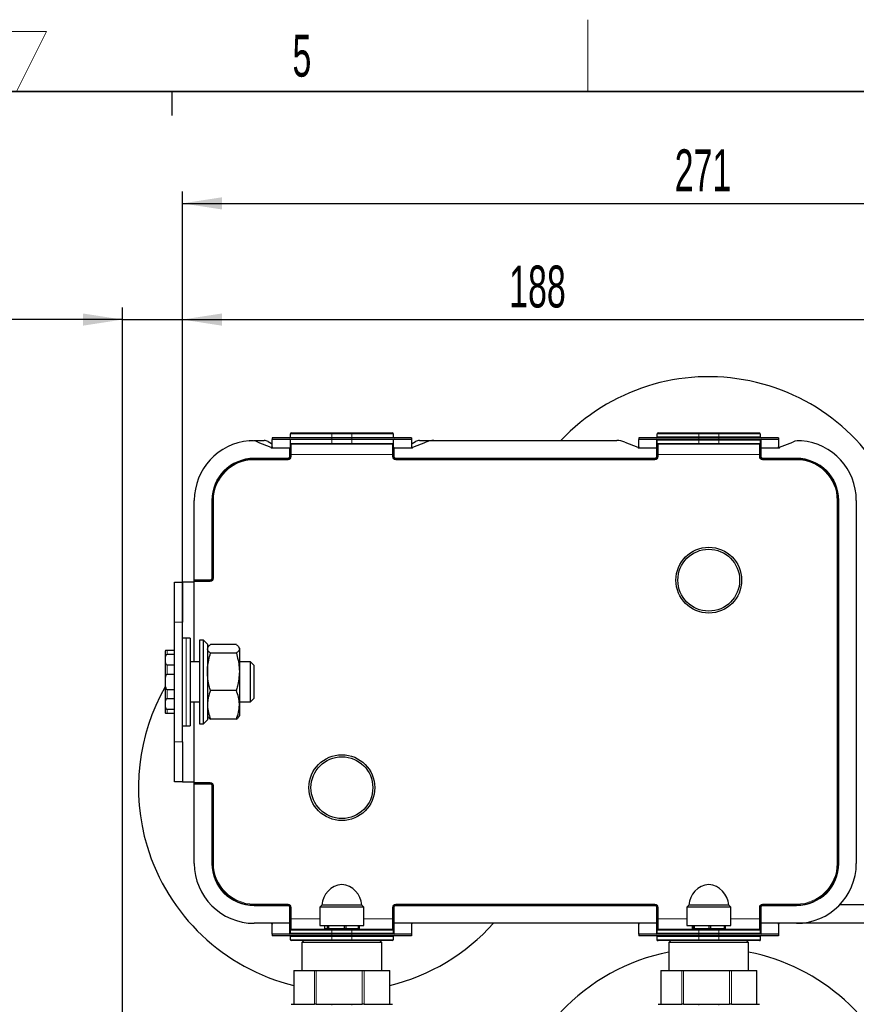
# Model space of a CAD drawing. Header units: millimetres. Extents: x 5 to 418, y 2 to 292.
# Tile 17 of 19: x 217 to 287, y 206 to 288. Entities that reach past the tile are written whole.
import ezdxf

# ---------------------------------------------------------------- set-up
doc = ezdxf.new("R2010")
doc.units = ezdxf.units.MM
doc.layers.add('SLD-0', color=7, linetype='Continuous')
doc.styles.add('SLDTEXTSTYLE0', font='TXT', dxfattribs={"width": 0.605})
doc.dimstyles.new('SLDDIMSTYLE0', dxfattribs={"dimtxt": 3.5, "dimasz": 3.302, "dimexe": 0, "dimexo": 0.0625, "dimgap": 0.875, "dimtad": 1, "dimlfac": 3, "dimrnd": 1e-09, "dimzin": 12, "dimdsep": 46, "dimtxsty": 'SLDTEXTSTYLE0', "dimsah": 1, "dimcen": 0.09, "dimadec": 0, "dimazin": 3, "dimtfac": 1, "dimtofl": 0, "dimtmove": 0, "dimatfit": 3, "dimfxl": 1, "dimfrac": 2, "dimtolj": 1, "dimtzin": 12, "dimarcsym": 0})
doc.dimstyles.new('SLDDIMSTYLE1', dxfattribs={"dimtxt": 3.5, "dimasz": 3.302, "dimexe": 0, "dimexo": 0.0625, "dimgap": 0.875, "dimtad": 1, "dimlfac": 3, "dimrnd": 1e-09, "dimzin": 12, "dimdsep": 46, "dimtxsty": 'SLDTEXTSTYLE0', "dimsah": 1, "dimcen": 0.09, "dimadec": 0, "dimazin": 3, "dimtfac": 1, "dimtmove": 0, "dimatfit": 0, "dimfxl": 1, "dimfrac": 2, "dimtolj": 1, "dimtzin": 12, "dimarcsym": 0})

# ---------------------------------------------------------------- blocks, each defined once
blk = doc.blocks.new('_D_12')
at = {"layer": 'SLD-0', "color": 7}
for p, q in [((225.857, 156.84), (225.857, 264.446)), ((230.857, 241.506), (230.857, 264.446)), ((225.857, 263.446), (213.429, 263.446)), ((225.857, 263.446), (230.857, 263.446)), ((230.857, 263.446), (237.207, 263.446))]:
    blk.add_line(p, q, dxfattribs=at)
for points in [[(225.857, 263.446), (222.555, 263.954), (222.555, 262.938)], [(230.857, 263.446), (234.159, 262.938), (234.159, 263.954)]]:
    blk.add_solid(points, dxfattribs=at)
at = {"layer": 'SLD-0', "color": 7, "insert": (213.429, 267.958), "char_height": 3.5, "attachment_point": 1, "style": 'SLDTEXTSTYLE0'}
blk.add_mtext('15', dxfattribs=at)
blk = doc.blocks.new('_D_13')
at = {"layer": 'SLD-0', "color": 7}
for p, q in [((230.857, 238.173), (230.857, 264.446)), ((293.524, 238.173), (293.524, 264.446)), ((230.857, 263.446), (293.524, 263.446))]:
    blk.add_line(p, q, dxfattribs=at)
for points in [[(230.857, 263.446), (234.159, 262.938), (234.159, 263.954)], [(293.524, 263.446), (290.222, 263.954), (290.222, 262.938)]]:
    blk.add_solid(points, dxfattribs=at)
at = {"layer": 'SLD-0', "color": 7, "insert": (258.18, 267.958), "char_height": 3.5, "attachment_point": 1, "style": 'SLDTEXTSTYLE0'}
blk.add_mtext('188', dxfattribs=at)
blk = doc.blocks.new('_D_14')
at = {"layer": 'SLD-0', "color": 7}
for p, q in [((230.857, 238.173), (230.857, 274.154)), ((321.19, 251.673), (321.19, 274.154)), ((230.857, 273.154), (321.19, 273.154))]:
    blk.add_line(p, q, dxfattribs=at)
for points in [[(230.857, 273.154), (234.159, 272.646), (234.159, 273.662)], [(321.19, 273.154), (317.888, 273.662), (317.888, 272.646)]]:
    blk.add_solid(points, dxfattribs=at)
at = {"layer": 'SLD-0', "color": 7, "insert": (272.013, 277.666), "char_height": 3.5, "attachment_point": 1, "style": 'SLDTEXTSTYLE0'}
blk.add_mtext('271', dxfattribs=at)

msp = doc.modelspace()

# ---------------------------------------------------------------- linework, layer by layer
at = {"color": 7, "linetype": 'Continuous', "lineweight": 25}
for p, q in [((238.3571, 253.573), (238.3571, 253.4396)), ((243.3571, 253.573), (238.3571, 253.573)), ((243.3571, 253.4396), (238.3571, 253.4396)), ((238.3571, 252.8268), (238.3571, 253.4396)), ((239.8905, 253.573), (239.8905, 253.9063)), ((239.8905, 253.1063), (239.8905, 253.4396)), ((239.9571, 253.973), (243.3571, 253.973)), ((243.3571, 253.973), (245.0238, 253.973)), ((245.0238, 253.573), (243.3571, 253.573)), ((245.0238, 253.4396), (243.3571, 253.4396)), ((245.0238, 253.973), (248.4238, 253.973)), ((250.0238, 253.573), (245.0238, 253.573)), ((250.0238, 253.4396), (245.0238, 253.4396)), ((248.4905, 253.9063), (248.4905, 253.573)), ((248.4905, 253.4396), (248.4905, 253.1063)), ((250.0238, 253.573), (250.0238, 253.4396)), ((250.0238, 253.4396), (250.0238, 252.8268)), ((269.0238, 253.573), (269.0238, 253.4396)), ((274.0238, 253.573), (269.0238, 253.573)), ((274.0238, 253.4396), (269.0238, 253.4396)), ((269.0238, 252.8268), (269.0238, 253.4396)), ((270.5571, 253.6396), (270.5571, 253.9063)), ((270.5571, 253.1063), (270.5571, 253.373)), ((270.6238, 253.973), (274.0238, 253.973)), ((274.0238, 253.973), (275.6905, 253.973)), ((275.6905, 253.573), (274.0238, 253.573)), ((275.6905, 253.4396), (274.0238, 253.4396)), ((275.6905, 253.973), (279.0905, 253.973)), ((280.6905, 253.573), (275.6905, 253.573)), ((280.6905, 253.4396), (275.6905, 253.4396)), ((279.1571, 253.9063), (279.1571, 253.6396)), ((279.1571, 253.373), (279.1571, 253.1063)), ((280.6905, 253.573), (280.6905, 253.4396)), ((280.6905, 253.4396), (280.6905, 252.8268)), ((236.4386, 253.3221), (236.8571, 253.3396)), ((236.8571, 253.3396), (237.6911, 253.3396)), ((237.1764, 253.2168), (238.2665, 252.7975)), ((238.0244, 253.2503), (238.3073, 253.087)), ((238.3258, 252.7427), (238.2905, 252.7074)), ((238.3571, 253.061), (238.3073, 253.087)), ((239.8591, 252.7427), (239.8238, 252.7074)), ((239.8905, 252.173), (239.8905, 253.1063)), ((243.3571, 253.0396), (239.9571, 253.0396)), ((245.0238, 253.0396), (243.3571, 253.0396)), ((248.4238, 253.0396), (245.0238, 253.0396)), ((248.4905, 253.1063), (248.4905, 252.173)), ((248.5571, 252.7074), (248.5218, 252.7427)), ((250.0736, 253.087), (250.0238, 253.0627)), ((250.0905, 252.7074), (250.0552, 252.7427)), ((250.0736, 253.087), (250.3565, 253.2503)), ((250.1144, 252.7975), (251.2046, 253.2168)), ((250.6898, 253.3396), (251.8659, 253.3396)), ((251.8659, 253.3396), (267.1818, 253.3396)), ((267.8431, 253.2168), (268.9332, 252.7975)), ((268.9924, 252.7427), (268.9571, 252.7074)), ((270.5571, 252.173), (270.5571, 253.1063)), ((274.0238, 253.0396), (270.6238, 253.0396)), ((275.6905, 253.0396), (274.0238, 253.0396)), ((279.0905, 253.0396), (275.6905, 253.0396)), ((279.1571, 253.1063), (279.1571, 252.173)), ((280.7571, 252.7074), (280.7218, 252.7427)), ((280.7811, 252.7975), (281.8712, 253.2168)), ((236.8571, 251.8063), (239.6905, 251.8063)), ((239.8905, 252.0063), (239.8905, 252.173)), ((248.4905, 252.173), (248.4905, 252.0063)), ((248.6905, 251.8063), (270.3571, 251.8063)), ((270.5571, 252.0063), (270.5571, 252.173)), ((279.1571, 252.173), (279.1571, 252.0063)), ((279.3571, 251.8063), (282.1905, 251.8063)), ((231.8571, 241.7063), (231.8571, 248.3396)), ((233.3905, 241.8396), (233.3905, 248.3396)), ((285.6571, 248.3396), (285.6571, 218.0063)), ((287.1905, 248.3396), (287.1905, 218.0063)), ((230.1905, 241.5063), (230.8571, 241.5063)), ((230.1905, 238.173), (230.1905, 241.5063)), ((230.8571, 241.5063), (230.8571, 238.173)), ((231.8571, 241.5063), (230.8571, 241.5063)), ((231.8571, 241.6396), (231.8571, 241.7063)), ((231.8571, 241.6396), (233.1905, 241.6396)), ((231.8571, 241.573), (231.8571, 241.6396)), ((231.8571, 234.8396), (231.8571, 241.573)), ((230.1905, 228.173), (230.1905, 238.173)), ((230.8571, 228.173), (230.8571, 238.173)), ((231.1905, 236.8396), (230.8571, 236.8396)), ((231.5238, 236.8396), (231.1905, 236.8396)), ((231.5238, 236.8396), (231.5238, 229.5063)), ((232.6238, 236.673), (232.2905, 236.673)), ((232.2905, 236.673), (232.2905, 229.673)), ((232.9571, 236.3396), (232.6238, 236.673)), ((232.6238, 229.673), (232.6238, 236.673)), ((232.9571, 236.3396), (232.9571, 230.0063)), ((235.3707, 236.2947), (233.2102, 236.2947)), ((229.4271, 235.7179), (229.4271, 230.628)), ((230.1905, 235.7896), (229.5798, 235.7896)), ((229.5798, 235.4869), (230.1905, 235.4869)), ((233.0005, 236.0814), (232.9571, 236.0063)), ((235.3707, 235.5817), (233.2102, 235.5817)), ((235.6238, 236.0063), (235.5804, 236.0815)), ((235.6238, 236.0063), (235.6238, 235.9382)), ((235.6238, 235.9382), (235.6238, 234.0208)), ((230.1905, 234.5595), (229.5798, 234.5595)), ((232.2905, 234.8396), (231.5238, 234.8396)), ((236.5505, 234.8396), (235.6238, 234.8396)), ((236.8571, 234.533), (236.5505, 234.8396)), ((236.5505, 231.5063), (236.5505, 234.8396)), ((236.8571, 231.813), (236.8571, 234.533)), ((229.5798, 233.8288), (230.1905, 233.8288)), ((235.6238, 234.0208), (235.6238, 231.2556)), ((230.1905, 232.5172), (229.5798, 232.5172)), ((235.3707, 232.4599), (233.2102, 232.4599)), ((229.5798, 231.7864), (230.1905, 231.7864)), ((231.5238, 231.5063), (232.2905, 231.5063)), ((231.8571, 224.773), (231.8571, 231.5063)), ((235.6238, 231.5063), (236.5505, 231.5063)), ((235.6238, 231.2556), (235.6238, 230.3396)), ((236.5505, 231.5063), (236.8571, 231.813)), ((230.1905, 230.859), (229.5798, 230.859)), ((229.5798, 230.5563), (230.1905, 230.5563)), ((232.9571, 230.3396), (233.0005, 230.2645)), ((235.5804, 230.2644), (235.6238, 230.3396)), ((232.2905, 229.673), (232.6238, 229.673)), ((232.6238, 229.673), (232.9571, 230.0063)), ((235.3707, 230.0512), (233.2102, 230.0512)), ((230.8571, 229.5063), (231.1905, 229.5063)), ((231.1905, 229.5063), (231.5238, 229.5063)), ((230.1905, 224.8396), (230.1905, 228.173)), ((230.8571, 228.173), (230.8571, 224.8396)), ((230.8571, 224.8396), (230.1905, 224.8396)), ((230.8571, 224.8396), (231.8571, 224.8396)), ((231.8571, 224.7063), (231.8571, 224.773)), ((233.1905, 224.7063), (231.8571, 224.7063)), ((231.8571, 224.6396), (231.8571, 224.7063)), ((231.8571, 218.0063), (231.8571, 224.6396)), ((233.3905, 218.0063), (233.3905, 224.5063)), ((239.6905, 214.5396), (236.8571, 214.5396)), ((239.8905, 213.373), (239.8905, 214.3396)), ((242.5238, 214.5313), (242.3571, 214.3646)), ((242.3571, 214.3646), (242.3571, 212.8146)), ((245.9592, 214.3646), (242.3571, 214.3646)), ((245.8571, 214.5313), (242.5238, 214.5313)), ((246.0238, 214.3646), (245.8571, 214.5313)), ((246.0238, 214.3646), (245.9592, 214.3646)), ((246.0238, 212.8146), (246.0238, 214.3646)), ((248.4905, 214.3396), (248.4905, 213.373)), ((270.3571, 214.5396), (248.6905, 214.5396)), ((270.5571, 213.373), (270.5571, 214.3396)), ((273.1905, 214.5313), (273.0238, 214.3646)), ((273.0238, 214.3646), (273.0238, 212.8146)), ((276.6905, 214.3646), (273.0238, 214.3646)), ((276.5238, 214.5313), (273.1905, 214.5313)), ((276.6905, 214.3646), (276.5238, 214.5313)), ((276.6905, 212.8146), (276.6905, 214.3646)), ((279.1571, 214.3396), (279.1571, 213.373)), ((282.1905, 214.5396), (279.3571, 214.5396)), ((291.6328, 214.5396), (285.7936, 214.5396)), ((239.8905, 212.4396), (239.8905, 213.373)), ((248.4905, 213.373), (248.4905, 212.4396)), ((270.5571, 212.4396), (270.5571, 213.373)), ((279.1571, 213.373), (279.1571, 212.4396)), ((238.2905, 213.0063), (236.8571, 213.0063)), ((238.2905, 213.0376), (238.3116, 213.0165)), ((238.3116, 213.0165), (238.3264, 212.9958)), ((238.3571, 212.1063), (238.3571, 212.9396)), ((239.8905, 212.173), (239.8905, 212.4396)), ((239.9571, 212.5063), (243.3571, 212.5063)), ((242.3571, 212.8146), (245.9592, 212.8146)), ((242.7529, 212.8146), (242.7529, 212.5646)), ((242.7529, 212.5646), (243.0038, 212.5646)), ((242.9905, 212.5646), (242.9905, 212.5063)), ((243.0038, 212.5646), (243.0038, 212.8146)), ((243.0038, 212.5646), (243.0749, 212.5646)), ((243.0749, 212.8146), (243.0749, 212.5646)), ((243.0749, 212.5646), (244.4041, 212.5646)), ((243.3571, 212.5063), (245.0238, 212.5063)), ((244.4041, 212.5646), (244.4041, 212.8146)), ((244.4041, 212.5646), (244.5125, 212.5646)), ((244.5125, 212.8146), (244.5125, 212.5646)), ((244.5125, 212.5646), (245.5908, 212.5646)), ((245.0238, 212.5063), (248.4238, 212.5063)), ((245.3905, 212.5063), (245.3905, 212.5646)), ((245.5908, 212.5646), (245.5908, 212.8146)), ((245.5908, 212.5646), (245.628, 212.5646)), ((245.628, 212.8146), (245.628, 212.5646)), ((245.9592, 212.8146), (246.0238, 212.8146)), ((248.4905, 212.4396), (248.4905, 212.173)), ((250.0238, 212.9396), (250.0238, 212.1063)), ((250.0545, 212.9958), (250.0694, 213.0165)), ((250.0694, 213.0165), (250.0905, 213.0376)), ((268.9571, 213.0063), (250.0905, 213.0063)), ((268.9571, 213.0376), (268.9782, 213.0165)), ((268.9782, 213.0165), (268.9931, 212.9958)), ((269.0238, 212.1063), (269.0238, 212.9396)), ((270.5571, 212.173), (270.5571, 212.4396)), ((270.6238, 212.5063), (274.0238, 212.5063)), ((273.0238, 212.8146), (276.6751, 212.8146)), ((273.4834, 212.8146), (273.4834, 212.5646)), ((273.4834, 212.5646), (273.5691, 212.5646)), ((273.5691, 212.5646), (273.5691, 212.8146)), ((273.5691, 212.5646), (273.6299, 212.5646)), ((273.6299, 212.8146), (273.6299, 212.5646)), ((273.6299, 212.5646), (274.8937, 212.5646)), ((273.6571, 212.5646), (273.6571, 212.5063)), ((274.0238, 212.5063), (275.6905, 212.5063)), ((274.8937, 212.5646), (274.8937, 212.8146)), ((274.8937, 212.5646), (275.0037, 212.5646)), ((275.0037, 212.8146), (275.0037, 212.5646)), ((275.0037, 212.5646), (276.1817, 212.5646)), ((275.6905, 212.5063), (279.0905, 212.5063)), ((276.0571, 212.5063), (276.0571, 212.5646)), ((276.1817, 212.5646), (276.1817, 212.8146)), ((276.1817, 212.5646), (276.2309, 212.5646)), ((276.2309, 212.8146), (276.2309, 212.5646)), ((276.6751, 212.8146), (276.6905, 212.8146)), ((279.1571, 212.4396), (279.1571, 212.173)), ((280.6905, 212.9396), (280.6905, 212.1063)), ((280.7212, 212.9958), (280.736, 213.0165)), ((280.736, 213.0165), (280.7571, 213.0376)), ((282.1905, 213.0063), (280.7571, 213.0063)), ((292.8528, 213.0063), (282.1905, 213.0063)), ((238.3571, 212.1063), (238.3571, 211.973)), ((243.3571, 212.1063), (238.3571, 212.1063)), ((243.3571, 211.973), (238.3571, 211.973)), ((239.8905, 211.6396), (239.8905, 211.9063)), ((243.3571, 211.573), (239.9571, 211.573)), ((241.0238, 211.573), (240.8571, 211.4063)), ((245.0238, 212.1063), (243.3571, 212.1063)), ((245.0238, 211.973), (243.3571, 211.973)), ((245.0238, 211.573), (243.3571, 211.573)), ((250.0238, 212.1063), (245.0238, 212.1063)), ((250.0238, 211.973), (245.0238, 211.973)), ((248.4238, 211.573), (245.0238, 211.573)), ((247.5238, 211.4063), (247.3571, 211.573)), ((248.4905, 211.9063), (248.4905, 211.6396)), ((250.0238, 212.1063), (250.0238, 211.973)), ((269.0238, 212.1063), (269.0238, 211.973)), ((274.0238, 212.1063), (269.0238, 212.1063)), ((274.0238, 211.973), (269.0238, 211.973)), ((270.5571, 211.6396), (270.5571, 211.9063)), ((270.5571, 211.573), (270.5571, 211.6396)), ((270.5571, 211.573), (270.6238, 211.573)), ((274.0238, 211.573), (270.6238, 211.573)), ((271.6905, 211.573), (271.5238, 211.4063)), ((275.6905, 212.1063), (274.0238, 212.1063)), ((275.6905, 211.973), (274.0238, 211.973)), ((275.6905, 211.573), (274.0238, 211.573)), ((280.6905, 212.1063), (275.6905, 212.1063)), ((280.6905, 211.973), (275.6905, 211.973)), ((279.0905, 211.573), (275.6905, 211.573)), ((278.1905, 211.4063), (278.0238, 211.573)), ((279.0905, 211.573), (279.1571, 211.573)), ((279.1571, 211.9063), (279.1571, 211.6396)), ((279.1571, 211.6396), (279.1571, 211.573)), ((280.6905, 212.1063), (280.6905, 211.973)), ((240.8571, 211.4063), (240.8571, 209.073)), ((247.5238, 211.4063), (240.8571, 211.4063)), ((247.5238, 209.073), (247.5238, 211.4063)), ((271.5238, 211.4063), (271.5238, 209.073)), ((274.6861, 211.4063), (271.5238, 211.4063)), ((278.1905, 211.4063), (274.6861, 211.4063)), ((278.1905, 209.073), (278.1905, 211.4063)), ((240.182, 209.073), (240.182, 206.2396)), ((240.182, 209.073), (240.1995, 209.073)), ((240.1995, 209.073), (241.9169, 209.073)), ((241.9169, 209.073), (242.0559, 209.073)), ((242.0559, 209.073), (245.8977, 209.073)), ((245.8977, 209.073), (246.0469, 209.073)), ((246.0469, 209.073), (248.1713, 209.073)), ((248.1713, 209.073), (248.199, 209.073)), ((248.199, 206.2396), (248.199, 209.073)), ((270.8465, 209.073), (270.8465, 206.2396)), ((270.8465, 209.073), (270.8648, 209.073)), ((270.8648, 209.073), (272.6157, 209.073)), ((272.6157, 209.073), (272.7556, 209.073)), ((272.7556, 209.073), (276.5995, 209.073)), ((276.5995, 209.073), (276.7479, 209.073)), ((276.7479, 209.073), (278.8409, 209.073)), ((278.8409, 209.073), (278.8677, 209.073)), ((278.8677, 206.2396), (278.8677, 209.073)), ((239.9571, 206.2396), (241.7818, 206.2396)), ((241.7818, 206.2396), (241.9169, 206.2396)), ((242.0559, 206.2396), (241.9169, 206.2396)), ((242.0559, 206.2396), (245.8977, 206.2396)), ((246.0469, 206.2396), (245.8977, 206.2396)), ((246.0469, 206.2396), (246.3025, 206.2396)), ((246.3025, 206.2396), (248.4238, 206.2396)), ((270.6238, 206.2396), (272.4724, 206.2396)), ((272.4724, 206.2396), (272.6157, 206.2396)), ((272.7556, 206.2396), (272.6157, 206.2396)), ((272.7556, 206.2396), (276.5995, 206.2396)), ((276.7479, 206.2396), (276.5995, 206.2396)), ((276.7479, 206.2396), (276.9926, 206.2396)), ((276.9926, 206.2396), (279.0905, 206.2396))]:
    msp.add_line(p, q, dxfattribs=at)
at = {"color": 7, "linetype": 'Continuous', "lineweight": 18}
for p, q in [((243.3571, 253.9063), (239.8905, 253.9063)), ((243.3571, 253.9063), (243.3571, 253.973)), ((243.3571, 253.9063), (243.3571, 253.573)), ((245.0238, 253.9063), (243.3571, 253.9063)), ((243.3571, 253.573), (243.3571, 253.4396)), ((243.3571, 253.4396), (243.3571, 253.1063)), ((245.0238, 253.9063), (245.0238, 253.973)), ((245.0238, 253.573), (245.0238, 253.9063)), ((248.4905, 253.9063), (245.0238, 253.9063)), ((245.0238, 253.573), (245.0238, 253.4396)), ((245.0238, 253.1063), (245.0238, 253.4396)), ((270.4905, 252.7427), (270.4905, 253.4396)), ((274.0238, 253.9063), (270.5571, 253.9063)), ((270.5571, 253.6396), (274.0238, 253.6396)), ((274.0238, 253.373), (270.5571, 253.373)), ((274.0238, 253.9063), (274.0238, 253.973)), ((274.0238, 253.9063), (274.0238, 253.6396)), ((275.6905, 253.9063), (274.0238, 253.9063)), ((274.0238, 253.6396), (274.0238, 253.573)), ((274.0238, 253.6396), (275.6905, 253.6396)), ((274.0238, 253.573), (274.0238, 253.4396)), ((274.0238, 253.373), (274.0238, 253.4396)), ((275.6905, 253.373), (274.0238, 253.373)), ((274.0238, 253.373), (274.0238, 253.1063)), ((275.6905, 253.9063), (275.6905, 253.973)), ((279.1571, 253.9063), (275.6905, 253.9063)), ((275.6905, 253.6396), (275.6905, 253.9063)), ((275.6905, 253.6396), (275.6905, 253.573)), ((275.6905, 253.6396), (279.1571, 253.6396)), ((275.6905, 253.573), (275.6905, 253.4396)), ((275.6905, 253.373), (275.6905, 253.4396)), ((279.1571, 253.373), (275.6905, 253.373)), ((275.6905, 253.1063), (275.6905, 253.373)), ((279.2238, 253.4396), (279.2238, 252.7427)), ((238.2905, 252.7074), (238.2905, 252.7931)), ((239.8238, 252.7074), (238.2905, 252.7074)), ((238.3258, 252.7427), (239.8591, 252.7427)), ((239.8238, 252.0063), (239.8238, 252.7074)), ((239.8905, 253.1063), (243.3571, 253.1063)), ((239.9571, 253.0396), (239.9571, 252.173)), ((243.3571, 253.1063), (243.3571, 253.0396)), ((243.3571, 253.1063), (245.0238, 253.1063)), ((245.0238, 253.1063), (245.0238, 253.0396)), ((245.0238, 253.1063), (248.4905, 253.1063)), ((248.4238, 252.173), (248.4238, 253.0396)), ((248.5218, 252.7427), (250.0552, 252.7427)), ((248.5571, 252.7074), (248.5571, 252.0063)), ((250.0905, 252.7074), (248.5571, 252.7074)), ((250.0905, 252.7931), (250.0905, 252.7074)), ((268.9571, 252.7074), (268.9571, 252.7931)), ((270.4905, 252.7074), (268.9571, 252.7074)), ((268.9924, 252.7427), (270.4905, 252.7427)), ((270.4905, 252.7427), (270.4905, 252.7074)), ((270.5571, 252.7074), (270.4905, 252.7074)), ((270.4905, 252.0063), (270.4905, 252.7074)), ((270.5571, 253.1063), (274.0238, 253.1063)), ((270.6238, 253.0396), (270.6238, 252.173)), ((274.0238, 253.1063), (275.6905, 253.1063)), ((274.0238, 253.1063), (274.0238, 253.0396)), ((275.6905, 253.1063), (275.6905, 253.0396)), ((275.6905, 253.1063), (279.1571, 253.1063)), ((279.0905, 252.173), (279.0905, 253.0396)), ((279.1571, 252.7074), (279.2238, 252.7074)), ((279.2238, 252.7427), (280.7218, 252.7427)), ((279.2238, 252.7074), (279.2238, 252.7427)), ((279.2238, 252.7074), (279.2238, 252.0063)), ((280.7571, 252.7074), (279.2238, 252.7074)), ((280.7571, 252.7931), (280.7571, 252.7074)), ((236.8571, 251.873), (236.8571, 251.8063)), ((236.8571, 251.873), (239.6905, 251.873)), ((236.8571, 251.8063), (236.8571, 251.7396)), ((239.6905, 251.7396), (236.8571, 251.7396)), ((239.6905, 251.873), (239.6905, 251.8063)), ((239.6905, 251.8063), (239.6905, 251.7396)), ((239.8238, 252.0063), (239.8905, 252.0063)), ((239.8905, 252.173), (239.9571, 252.173)), ((239.8905, 252.0063), (239.9571, 252.0063)), ((239.9571, 252.173), (248.4238, 252.173)), ((239.9571, 252.173), (239.9571, 252.0063)), ((248.4905, 252.173), (248.4238, 252.173)), ((248.4238, 252.0063), (248.4238, 252.173)), ((248.4905, 252.0063), (248.4238, 252.0063)), ((248.4905, 252.0063), (248.5571, 252.0063)), ((248.6905, 251.8063), (248.6905, 251.873)), ((248.6905, 251.873), (270.3571, 251.873)), ((248.6905, 251.8063), (248.6905, 251.7396)), ((270.3571, 251.7396), (248.6905, 251.7396)), ((270.3571, 251.8063), (270.3571, 251.873)), ((270.3571, 251.8063), (270.3571, 251.7396)), ((270.5571, 252.0063), (270.4905, 252.0063)), ((270.5571, 252.173), (270.6238, 252.173)), ((270.5571, 252.0063), (270.6238, 252.0063)), ((270.6238, 252.173), (279.0905, 252.173)), ((270.6238, 252.173), (270.6238, 252.0063)), ((279.1571, 252.173), (279.0905, 252.173)), ((279.0905, 252.0063), (279.0905, 252.173)), ((279.1571, 252.0063), (279.0905, 252.0063)), ((279.1571, 252.0063), (279.2238, 252.0063)), ((279.3571, 251.8063), (279.3571, 251.873)), ((279.3571, 251.873), (282.1905, 251.873)), ((279.3571, 251.8063), (279.3571, 251.7396)), ((282.1905, 251.7396), (279.3571, 251.7396)), ((282.1905, 251.8063), (282.1905, 251.873)), ((282.1905, 251.8063), (282.1905, 251.7396)), ((233.3238, 248.3396), (233.3905, 248.3396)), ((233.3238, 241.8396), (233.3238, 248.3396)), ((233.3905, 248.3396), (233.4571, 248.3396)), ((233.4571, 248.3396), (233.4571, 241.8396)), ((285.5905, 218.0063), (285.5905, 248.3396)), ((285.6571, 248.3396), (285.5905, 248.3396)), ((285.6571, 248.3396), (285.7238, 248.3396)), ((285.7238, 248.3396), (285.7238, 218.0063)), ((231.8571, 241.7063), (233.1905, 241.7063)), ((233.1905, 241.573), (231.8571, 241.573)), ((233.1905, 241.7063), (233.1905, 241.6396)), ((233.1905, 241.6396), (233.1905, 241.573)), ((233.3238, 241.8396), (233.3905, 241.8396)), ((233.3905, 241.8396), (233.4571, 241.8396)), ((230.8571, 238.173), (230.1905, 238.173)), ((231.1905, 236.8396), (231.1905, 229.5063)), ((229.5798, 235.7896), (229.5798, 235.4869)), ((229.5798, 234.5595), (229.5798, 233.8288)), ((229.5798, 232.5172), (229.5798, 231.7864)), ((229.5798, 230.859), (229.5798, 230.5563)), ((230.1905, 228.173), (230.8571, 228.173)), ((231.8571, 224.773), (233.1905, 224.773)), ((233.1905, 224.6396), (231.8571, 224.6396)), ((233.1905, 224.7063), (233.1905, 224.773)), ((233.1905, 224.7063), (233.1905, 224.6396)), ((233.3905, 224.5063), (233.3238, 224.5063)), ((233.3238, 218.0063), (233.3238, 224.5063)), ((233.3905, 224.5063), (233.4571, 224.5063)), ((233.4571, 224.5063), (233.4571, 218.0063)), ((233.3905, 218.0063), (233.3238, 218.0063)), ((233.3905, 218.0063), (233.4571, 218.0063)), ((285.6571, 218.0063), (285.5905, 218.0063)), ((285.6571, 218.0063), (285.7238, 218.0063)), ((236.8571, 214.6063), (239.6905, 214.6063)), ((236.8571, 214.5396), (236.8571, 214.6063)), ((236.8571, 214.5396), (236.8571, 214.473)), ((239.6905, 214.473), (236.8571, 214.473)), ((239.6905, 214.5396), (239.6905, 214.6063)), ((239.6905, 214.5396), (239.6905, 214.473)), ((239.8905, 214.3396), (239.8238, 214.3396)), ((239.8238, 213.0376), (239.8238, 214.3396)), ((239.8905, 214.3396), (239.9571, 214.3396)), ((239.9571, 214.3396), (239.9571, 213.373)), ((248.4238, 213.373), (248.4238, 214.3396)), ((248.4905, 214.3396), (248.4238, 214.3396)), ((248.4905, 214.3396), (248.5571, 214.3396)), ((248.5571, 214.3396), (248.5571, 213.0376)), ((248.6905, 214.6063), (270.3571, 214.6063)), ((248.6905, 214.5396), (248.6905, 214.6063)), ((248.6905, 214.5396), (248.6905, 214.473)), ((270.3571, 214.473), (248.6905, 214.473)), ((270.3571, 214.5396), (270.3571, 214.6063)), ((270.3571, 214.5396), (270.3571, 214.473)), ((270.4905, 213.0376), (270.4905, 214.3396)), ((270.5571, 214.3396), (270.4905, 214.3396)), ((270.5571, 214.3396), (270.6238, 214.3396)), ((270.6238, 214.3396), (270.6238, 213.373)), ((279.0905, 213.373), (279.0905, 214.3396)), ((279.1571, 214.3396), (279.0905, 214.3396)), ((279.1571, 214.3396), (279.2238, 214.3396)), ((279.2238, 214.3396), (279.2238, 213.0376)), ((279.3571, 214.6063), (282.1905, 214.6063)), ((279.3571, 214.5396), (279.3571, 214.6063)), ((279.3571, 214.5396), (279.3571, 214.473)), ((282.1905, 214.473), (279.3571, 214.473)), ((282.1905, 214.5396), (282.1905, 214.6063)), ((282.1905, 214.5396), (282.1905, 214.473)), ((239.8905, 213.373), (239.9571, 213.373)), ((239.9571, 213.373), (239.9571, 212.5063)), ((242.3571, 213.373), (239.9571, 213.373)), ((248.4238, 213.373), (246.0238, 213.373)), ((248.4238, 212.5063), (248.4238, 213.373)), ((248.4905, 213.373), (248.4238, 213.373)), ((270.5571, 213.373), (270.6238, 213.373)), ((270.6238, 213.373), (270.6238, 212.5063)), ((273.0238, 213.373), (270.6238, 213.373)), ((279.0905, 213.373), (276.6905, 213.373)), ((279.0905, 212.5063), (279.0905, 213.373)), ((279.1571, 213.373), (279.0905, 213.373)), ((238.2905, 213.0063), (238.2905, 213.0376)), ((238.2905, 213.0376), (239.8238, 213.0376)), ((239.8238, 213.0165), (238.3116, 213.0165)), ((239.8238, 213.0376), (239.8238, 213.0165)), ((239.8905, 213.0376), (239.8238, 213.0376)), ((239.8238, 212.1063), (239.8238, 213.0165)), ((243.3571, 212.4396), (239.8905, 212.4396)), ((243.3571, 212.4396), (243.3571, 212.5063)), ((245.0238, 212.4396), (243.3571, 212.4396)), ((243.3571, 212.4396), (243.3571, 212.173)), ((245.0238, 212.4396), (245.0238, 212.5063)), ((245.0238, 212.173), (245.0238, 212.4396)), ((248.4905, 212.4396), (245.0238, 212.4396)), ((248.4905, 213.0376), (248.5571, 213.0376)), ((248.5571, 213.0165), (248.5571, 213.0376)), ((248.5571, 213.0376), (250.0905, 213.0376)), ((248.5571, 213.0165), (248.5571, 212.1063)), ((250.0694, 213.0165), (248.5571, 213.0165)), ((250.0905, 213.0376), (250.0905, 213.0063)), ((268.9571, 213.0063), (268.9571, 213.0376)), ((268.9571, 213.0376), (270.4905, 213.0376)), ((270.4905, 213.0165), (268.9782, 213.0165)), ((270.5571, 213.0376), (270.4905, 213.0376)), ((270.4905, 213.0376), (270.4905, 213.0165)), ((270.4905, 212.1063), (270.4905, 213.0165)), ((274.0238, 212.4396), (270.5571, 212.4396)), ((274.0238, 212.4396), (274.0238, 212.5063)), ((274.0238, 212.4396), (274.0238, 212.173)), ((275.6905, 212.4396), (274.0238, 212.4396)), ((275.6905, 212.4396), (275.6905, 212.5063)), ((275.6905, 212.173), (275.6905, 212.4396)), ((279.1571, 212.4396), (275.6905, 212.4396)), ((279.1571, 213.0376), (279.2238, 213.0376)), ((279.2238, 213.0165), (279.2238, 213.0376)), ((279.2238, 213.0376), (280.7571, 213.0376)), ((279.2238, 213.0165), (279.2238, 212.1063)), ((280.736, 213.0165), (279.2238, 213.0165)), ((280.7571, 213.0376), (280.7571, 213.0063)), ((239.8905, 212.173), (243.3571, 212.173)), ((243.3571, 211.9063), (239.8905, 211.9063)), ((239.8905, 211.6396), (243.3571, 211.6396)), ((243.3571, 212.173), (245.0238, 212.173)), ((243.3571, 212.173), (243.3571, 212.1063)), ((243.3571, 212.1063), (243.3571, 211.973)), ((243.3571, 211.9063), (243.3571, 211.973)), ((245.0238, 211.9063), (243.3571, 211.9063)), ((243.3571, 211.9063), (243.3571, 211.6396)), ((243.3571, 211.6396), (243.3571, 211.573)), ((243.3571, 211.6396), (245.0238, 211.6396)), ((245.0238, 212.173), (245.0238, 212.1063)), ((245.0238, 212.173), (248.4905, 212.173)), ((245.0238, 212.1063), (245.0238, 211.973)), ((245.0238, 211.9063), (245.0238, 211.973)), ((248.4905, 211.9063), (245.0238, 211.9063)), ((245.0238, 211.6396), (245.0238, 211.9063)), ((245.0238, 211.6396), (245.0238, 211.573)), ((245.0238, 211.6396), (248.4905, 211.6396)), ((270.5571, 212.173), (274.0238, 212.173)), ((274.0238, 211.9063), (270.5571, 211.9063)), ((270.5571, 211.6396), (274.0238, 211.6396)), ((274.0238, 212.173), (274.0238, 212.1063)), ((274.0238, 212.173), (275.6905, 212.173)), ((274.0238, 212.1063), (274.0238, 211.973)), ((274.0238, 211.9063), (274.0238, 211.973)), ((275.6905, 211.9063), (274.0238, 211.9063)), ((274.0238, 211.9063), (274.0238, 211.6396)), ((274.0238, 211.6396), (274.0238, 211.573)), ((274.0238, 211.6396), (275.6905, 211.6396)), ((275.6905, 212.173), (275.6905, 212.1063)), ((275.6905, 212.173), (279.1571, 212.173)), ((275.6905, 212.1063), (275.6905, 211.973)), ((275.6905, 211.9063), (275.6905, 211.973)), ((279.1571, 211.9063), (275.6905, 211.9063)), ((275.6905, 211.6396), (275.6905, 211.9063)), ((275.6905, 211.6396), (275.6905, 211.573)), ((275.6905, 211.6396), (279.1571, 211.6396)), ((240.1995, 209.073), (240.1995, 206.2396)), ((241.9169, 206.2396), (241.9169, 209.073)), ((242.0559, 209.073), (242.0559, 206.2396)), ((245.8977, 206.2396), (245.8977, 209.073)), ((246.0469, 209.073), (246.0469, 206.2396)), ((248.1713, 206.2396), (248.1713, 209.073)), ((270.8648, 209.073), (270.8648, 206.2396)), ((272.6157, 206.2396), (272.6157, 209.073)), ((272.7556, 209.073), (272.7556, 206.2396)), ((276.5995, 206.2396), (276.5995, 209.073)), ((276.7479, 209.073), (276.7479, 206.2396)), ((278.8409, 206.2396), (278.8409, 209.073)), ((243.3571, 206.173), (243.3571, 206.2396)), ((245.0238, 206.173), (245.0238, 206.2396)), ((274.0238, 206.173), (274.0238, 206.2396)), ((275.6905, 206.173), (275.6905, 206.2396))]:
    msp.add_line(p, q, dxfattribs=at)
at = {"color": 7, "linetype": 'Continuous', "lineweight": 18, "flags": 128}
for points in [[(270.5571, 252.7074), (270.5559, 252.7143), (270.5521, 252.7209), (270.5459, 252.727), (270.5376, 252.7324), (270.5275, 252.7368), (270.516, 252.7401), (270.5035, 252.7421), (270.4905, 252.7427)], [(279.1571, 252.7074), (279.1584, 252.7143), (279.1622, 252.7209), (279.1684, 252.727), (279.1767, 252.7324), (279.1868, 252.7368), (279.1983, 252.7401), (279.2108, 252.7421), (279.2238, 252.7427)], [(239.8905, 213.0376), (239.8892, 213.0334), (239.8854, 213.0295), (239.8792, 213.0258), (239.8709, 213.0226), (239.8608, 213.02), (239.8493, 213.0181), (239.8368, 213.0169), (239.8238, 213.0165)], [(248.4905, 213.0376), (248.4918, 213.0334), (248.4955, 213.0295), (248.5017, 213.0258), (248.51, 213.0226), (248.5201, 213.02), (248.5316, 213.0181), (248.5441, 213.0169), (248.5571, 213.0165)], [(270.5571, 213.0376), (270.5559, 213.0334), (270.5521, 213.0295), (270.5459, 213.0258), (270.5376, 213.0226), (270.5275, 213.02), (270.516, 213.0181), (270.5035, 213.0169), (270.4905, 213.0165)], [(279.1571, 213.0376), (279.1584, 213.0334), (279.1622, 213.0295), (279.1684, 213.0258), (279.1767, 213.0226), (279.1868, 213.02), (279.1983, 213.0181), (279.2108, 213.0169), (279.2238, 213.0165)]]:
    msp.add_lwpolyline(points, dxfattribs=at)
at = {"color": 7, "linetype": 'Continuous', "lineweight": 25}
for centre, radius in [((274.8571, 241.673), 2.75), ((274.8571, 241.673), 2.5833), ((244.1905, 224.3396), 2.75), ((244.1905, 224.3396), 2.5833)]:
    msp.add_circle(centre, radius, dxfattribs=at)
for centre, radius, start, end in [((274.8571, 241.673), 17, 19.963831, 136.664077), ((239.8271, 253.6363), 0.0633, 270, 0), ((239.9571, 253.9063), 0.0667, 90, 180), ((248.4238, 253.9063), 0.0667, 0, 90), ((248.5538, 253.6363), 0.0633, 180, 270), ((270.4905, 253.6396), 0.0667, 270, 0), ((270.4905, 253.373), 0.0667, 0, 90), ((270.6238, 253.9063), 0.0667, 90, 180), ((279.0905, 253.9063), 0.0667, 0, 90), ((279.2238, 253.6396), 0.0667, 180, 270), ((279.2238, 253.373), 0.0667, 90, 180), ((236.8571, 248.3396), 5, 94.802002, 180), ((236.5781, 251.6613), 1.6667, 68.962489, 94.802002), ((237.6911, 252.673), 0.6667, 60, 90), ((238.2905, 252.8598), 0.0667, 248.962489, 270), ((238.2905, 252.8598), 0.0667, 270, 0), ((239.9571, 253.1063), 0.0667, 180, 270), ((248.4238, 253.1063), 0.0667, 270, 0), ((250.0905, 252.8598), 0.0667, 180, 270), ((250.0905, 252.8598), 0.0667, 270, 291.037511), ((250.6898, 252.673), 0.6667, 90, 120), ((251.8659, 251.4974), 1.8422, 90, 111.037511), ((267.1818, 251.4974), 1.8422, 68.962489, 90), ((268.9571, 252.8598), 0.0667, 248.962489, 270), ((268.9571, 252.8598), 0.0667, 270, 0), ((270.6238, 253.1063), 0.0667, 180, 270), ((279.0905, 253.1063), 0.0667, 270, 0), ((280.7571, 252.8598), 0.0667, 180, 270), ((280.7571, 252.8598), 0.0667, 270, 291.037511), ((282.4695, 251.6613), 1.6667, 85.197998, 111.037511), ((282.1905, 248.3396), 5, 0, 85.197998), ((236.8571, 248.3396), 3.4667, 90, 180), ((239.6905, 252.0063), 0.2, 270, 0), ((248.6905, 252.0063), 0.2, 180, 270), ((270.3571, 252.0063), 0.2, 270, 0), ((279.3571, 252.0063), 0.2, 180, 270), ((282.1905, 248.3396), 3.4667, 0, 90), ((233.1905, 241.8396), 0.2, 270, 0), ((229.5798, 235.7179), 0.1527, 151.642439, 180), ((244.1905, 224.3396), 17, 150.318654, 196.672672), ((229.5798, 230.628), 0.1527, 180, 208.381774), ((233.1905, 224.5063), 0.2, 0, 90), ((244.1905, 224.3396), 17, 196.672672, 256.361601), ((236.8571, 218.0063), 5, 180, 270), ((236.8571, 218.0063), 3.4667, 180, 270), ((282.1905, 218.0063), 3.4667, 270, 0), ((282.1905, 218.0063), 5, 270, 0), ((244.3539, 214.4219), 1.8333, 95.113447, 176.579901), ((244.0271, 214.4219), 1.8333, 3.420099, 84.886553), ((275.0205, 214.4219), 1.8333, 95.113447, 176.579901), ((274.6937, 214.4219), 1.8333, 3.420099, 84.886553), ((239.6905, 214.3396), 0.2, 0, 90), ((248.6905, 214.3396), 0.2, 90, 180), ((270.3571, 214.3396), 0.2, 0, 90), ((279.3571, 214.3396), 0.2, 90, 180), ((238.2905, 212.9396), 0.0667, 57.371463, 90), ((239.9571, 212.4396), 0.0667, 90, 180), ((244.1905, 224.3396), 17, 283.638399, 318.189685), ((248.4238, 212.4396), 0.0667, 0, 90), ((250.0905, 212.9396), 0.0667, 90, 122.628537), ((268.9571, 212.9396), 0.0667, 57.371463, 90), ((270.6238, 212.4396), 0.0667, 90, 180), ((279.0905, 212.4396), 0.0667, 0, 90), ((280.7571, 212.9396), 0.0667, 90, 122.628537), ((239.8238, 212.173), 0.0667, 270, 0), ((239.8238, 211.9063), 0.0667, 0, 90), ((239.9571, 211.6396), 0.0667, 180, 270), ((248.4238, 211.6396), 0.0667, 270, 0), ((248.5571, 212.173), 0.0667, 180, 270), ((248.5571, 211.9063), 0.0667, 90, 180), ((270.4905, 212.173), 0.0667, 270, 0), ((270.4905, 211.9063), 0.0667, 0, 90), ((270.6238, 211.6396), 0.0667, 180, 270), ((279.0905, 211.6396), 0.0667, 270, 0), ((279.2238, 212.173), 0.0667, 180, 270), ((279.2238, 211.9063), 0.0667, 90, 180), ((274.8571, 193.9396), 17, 101.307729, 136.664077), ((274.8571, 193.9396), 17, 316.509642, 78.692271)]:
    msp.add_arc(centre, radius, start, end, dxfattribs=at)
at = {"color": 7, "linetype": 'Continuous', "lineweight": 18}
for centre, radius, start, end in [((236.8571, 248.3396), 3.5333, 90, 180), ((236.8571, 248.3396), 3.4, 90, 180), ((239.6905, 252.0063), 0.2667, 270, 0), ((239.6905, 252.0063), 0.1333, 270, 0), ((248.6905, 252.0063), 0.2667, 180, 270), ((248.6905, 252.0063), 0.1333, 180, 270), ((270.3571, 252.0063), 0.2667, 270, 0), ((270.3571, 252.0063), 0.1333, 270, 0), ((279.3571, 252.0063), 0.2667, 180, 270), ((279.3571, 252.0063), 0.1333, 180, 270), ((282.1905, 248.3396), 3.5333, 0, 90), ((282.1905, 248.3396), 3.4, 0, 90), ((233.1905, 241.8396), 0.2667, 270, 0), ((233.1905, 241.8396), 0.1333, 270, 0), ((233.1905, 224.5063), 0.2667, 0, 90), ((233.1905, 224.5063), 0.1333, 0, 90), ((236.8571, 218.0063), 3.5333, 180, 270), ((236.8571, 218.0063), 3.4, 180, 270), ((282.1905, 218.0063), 3.4, 270, 0), ((282.1905, 218.0063), 3.5333, 270, 0), ((239.6905, 214.3396), 0.2667, 0, 90), ((239.6905, 214.3396), 0.1333, 0, 90), ((248.6905, 214.3396), 0.2667, 90, 180), ((248.6905, 214.3396), 0.1333, 90, 180), ((270.3571, 214.3396), 0.2667, 0, 90), ((270.3571, 214.3396), 0.1333, 0, 90), ((279.3571, 214.3396), 0.2667, 90, 180), ((279.3571, 214.3396), 0.1333, 90, 180)]:
    msp.add_arc(centre, radius, start, end, dxfattribs=at)
at = {"color": 7, "linetype": 'Continuous', "lineweight": 25}
for points, knots in [([(238.2621, 253.1131), (238.2624, 253.1129), (238.2696, 253.1088), (238.284, 253.1041), (238.3064, 253.1043), (238.3197, 253.1105), (238.3264, 253.1136)], [0, 0, 0, 0, 0.0122339, 0.3917168, 0.6950171, 1, 1, 1, 1]), ([(238.3571, 252.8268), (238.3556, 252.8085), (238.353, 252.7786), (238.3334, 252.7528), (238.3258, 252.7427)], [0, 0, 0, 0, 0.6120551, 1, 1, 1, 1]), ([(239.8591, 252.7427), (239.8654, 252.7507), (239.8823, 252.7723), (239.8896, 252.8025), (239.8903, 252.8225), (239.8905, 252.8268)], [0, 0, 0, 0, 0.3138794, 0.8513703, 1, 1, 1, 1]), ([(248.4905, 252.8268), (248.4921, 252.8085), (248.4946, 252.7786), (248.5142, 252.7528), (248.5218, 252.7427)], [0, 0, 0, 0, 0.6120551, 1, 1, 1, 1]), ([(250.0552, 252.7427), (250.0489, 252.7507), (250.0319, 252.7723), (250.0247, 252.8025), (250.024, 252.8225), (250.0238, 252.8268)], [0, 0, 0, 0, 0.3138794, 0.8513703, 1, 1, 1, 1]), ([(250.0546, 253.1136), (250.0612, 253.1105), (250.0746, 253.1043), (250.0969, 253.1041), (250.1113, 253.1088), (250.1186, 253.1129), (250.1188, 253.1131)], [0, 0, 0, 0, 0.30498292, 0.60828321, 0.98776613, 1, 1, 1, 1]), ([(269.0238, 252.8268), (269.0222, 252.8085), (269.0196, 252.7786), (269, 252.7528), (268.9924, 252.7427)], [0, 0, 0, 0, 0.6120551, 1, 1, 1, 1]), ([(280.7218, 252.7427), (280.7156, 252.7507), (280.6986, 252.7723), (280.6913, 252.8025), (280.6906, 252.8225), (280.6905, 252.8268)], [0, 0, 0, 0, 0.3138794, 0.8513703, 1, 1, 1, 1]), ([(233.0096, 236.0761), (233.0164, 236.0939), (233.0447, 236.1682), (233.1387, 236.24), (233.2102, 236.2947)], [0, 0, 0, 0, 0.23968471, 1, 1, 1, 1]), ([(235.3707, 236.2947), (235.4415, 236.2368), (235.5842, 236.1199), (235.6105, 235.9991), (235.6238, 235.9382)], [0, 0, 0, 0, 0.495458, 1, 1, 1, 1]), ([(229.5798, 234.5595), (229.5747, 234.56), (229.5635, 234.561), (229.5449, 234.5701), (229.5144, 234.5978), (229.4579, 234.7159), (229.446, 234.8937), (229.444, 235.0893), (229.4527, 235.2217), (229.4661, 235.3115), (229.4818, 235.3727), (229.4999, 235.4187), (229.5184, 235.4503), (229.5394, 235.4718), (229.5554, 235.4822), (229.5701, 235.4865), (229.5773, 235.4868), (229.5798, 235.4869)], [0, 0, 0, 0, 0.0109268, 0.0241938, 0.0474283, 0.1171267, 0.398238, 0.5871676, 0.7153157, 0.802684, 0.8628836, 0.9048982, 0.948548, 0.9664189, 0.9844325, 0.9946181, 1, 1, 1, 1]), ([(229.5798, 235.7896), (229.5747, 235.7896), (229.5635, 235.7896), (229.5449, 235.7896), (229.5144, 235.7896), (229.4581, 235.7896), (229.4461, 235.7896), (229.4467, 235.7896), (229.4468, 235.7896)], [0, 0, 0, 0, 0.0218702, 0.0484246, 0.094929, 0.2344323, 0.7970845, 1, 1, 1, 1]), ([(233.2102, 235.5817), (233.1415, 235.6396), (233.0378, 235.7269), (232.9679, 235.8468), (232.9607, 235.9076), (232.9571, 235.9382)], [0, 0, 0, 0, 0.4952513, 0.7468182, 1, 1, 1, 1]), ([(232.9571, 234.0208), (232.9606, 234.1509), (232.9694, 234.4789), (233.0497, 235.0034), (233.1565, 235.3882), (233.2102, 235.5817)], [0, 0, 0, 0, 0.2463482, 0.6211415, 1, 1, 1, 1]), ([(235.6238, 235.9382), (235.6235, 235.9297), (235.6212, 235.8657), (235.5659, 235.7451), (235.4362, 235.6365), (235.3707, 235.5817)], [0, 0, 0, 0, 0.070088, 0.5307834, 1, 1, 1, 1]), ([(235.3707, 235.5817), (235.4726, 235.1939), (235.6078, 234.6793), (235.6206, 234.1511), (235.6238, 234.0208)], [0, 0, 0, 0, 0.7534206, 1, 1, 1, 1]), ([(229.5798, 232.5172), (229.5747, 232.5178), (229.5635, 232.5192), (229.5449, 232.5322), (229.5144, 232.5713), (229.4579, 232.7383), (229.446, 232.9897), (229.444, 233.2664), (229.4527, 233.4537), (229.4661, 233.5807), (229.4818, 233.6672), (229.4999, 233.7323), (229.5184, 233.777), (229.5394, 233.8074), (229.5554, 233.822), (229.5701, 233.8282), (229.5773, 233.8286), (229.5798, 233.8288)], [0, 0, 0, 0, 0.0109268, 0.0241938, 0.0474283, 0.1171267, 0.398238, 0.5871676, 0.7153157, 0.802684, 0.8628836, 0.9048982, 0.948548, 0.9664189, 0.9844325, 0.9946181, 1, 1, 1, 1]), ([(233.2102, 232.4599), (233.1768, 232.5768), (233.0875, 232.8886), (232.9822, 233.4089), (232.9655, 233.816), (232.9571, 234.0208)], [0, 0, 0, 0, 0.22940576, 0.61224551, 1, 1, 1, 1]), ([(235.6238, 234.0208), (235.5934, 233.6137), (235.5538, 233.0852), (235.4049, 232.5767), (235.3707, 232.4599)], [0, 0, 0, 0, 0.77029176, 1, 1, 1, 1]), ([(233.2102, 232.4599), (233.1415, 232.2644), (233.0378, 231.9695), (232.9679, 231.5644), (232.9607, 231.3587), (232.9571, 231.2556)], [0, 0, 0, 0, 0.4952513, 0.7468182, 1, 1, 1, 1]), ([(235.6238, 231.2556), (235.6235, 231.2841), (235.6212, 231.5003), (235.5659, 231.9079), (235.4362, 232.2748), (235.3707, 232.4599)], [0, 0, 0, 0, 0.070088, 0.5307834, 1, 1, 1, 1]), ([(229.5798, 230.859), (229.5747, 230.8594), (229.5635, 230.8604), (229.5449, 230.8696), (229.5144, 230.8972), (229.4579, 231.0153), (229.446, 231.1931), (229.444, 231.3888), (229.4527, 231.5212), (229.4661, 231.611), (229.4818, 231.6722), (229.4999, 231.7182), (229.5184, 231.7498), (229.5394, 231.7713), (229.5554, 231.7816), (229.5701, 231.786), (229.5773, 231.7863), (229.5798, 231.7864)], [0, 0, 0, 0, 0.0109268, 0.0241938, 0.0474283, 0.1171267, 0.398238, 0.5871676, 0.7153157, 0.802684, 0.8628836, 0.9048982, 0.948548, 0.9664189, 0.9844325, 0.9946181, 1, 1, 1, 1]), ([(232.9571, 231.2556), (232.9574, 231.227), (232.9597, 231.0109), (233.015, 230.6032), (233.1447, 230.2363), (233.2102, 230.0512)], [0, 0, 0, 0, 0.070088, 0.5307834, 1, 1, 1, 1]), ([(235.3707, 230.0512), (235.4415, 230.2468), (235.5842, 230.6416), (235.6105, 231.0497), (235.6238, 231.2556)], [0, 0, 0, 0, 0.495458, 1, 1, 1, 1]), ([(229.4468, 230.5563), (229.4464, 230.5563), (229.4453, 230.5563), (229.4529, 230.5563), (229.4661, 230.5563), (229.4818, 230.5563), (229.4999, 230.5563), (229.5184, 230.5563), (229.5394, 230.5563), (229.5554, 230.5563), (229.5701, 230.5563), (229.5773, 230.5563), (229.5798, 230.5563)], [0, 0, 0, 0, 0.1749636, 0.4310648, 0.6056683, 0.7259759, 0.8099412, 0.8971742, 0.9328888, 0.9688886, 0.9892444, 1, 1, 1, 1]), ([(233.0096, 230.2698), (233.0164, 230.252), (233.0447, 230.1777), (233.1387, 230.1059), (233.2102, 230.0512)], [0, 0, 0, 0, 0.2396847, 1, 1, 1, 1]), ([(235.3707, 230.0512), (235.4474, 230.1089), (235.5429, 230.1808), (235.5665, 230.2551), (235.5711, 230.2697)], [0, 0, 0, 0, 0.80279141, 1, 1, 1, 1]), ([(238.3264, 212.9958), (238.3324, 212.991), (238.3442, 212.9816), (238.355, 212.9614), (238.3564, 212.9469), (238.3571, 212.9396)], [0, 0, 0, 0, 0.33132479, 0.66205199, 1, 1, 1, 1]), ([(250.0238, 212.9396), (250.0246, 212.9475), (250.0263, 212.9631), (250.038, 212.983), (250.0495, 212.9919), (250.0545, 212.9958)], [0, 0, 0, 0, 0.3616529, 0.7239036, 1, 1, 1, 1]), ([(268.9931, 212.9958), (268.999, 212.991), (269.0109, 212.9816), (269.0217, 212.9614), (269.0231, 212.9469), (269.0238, 212.9396)], [0, 0, 0, 0, 0.3313248, 0.662052, 1, 1, 1, 1]), ([(280.6905, 212.9396), (280.6913, 212.9475), (280.6929, 212.9631), (280.7046, 212.983), (280.7162, 212.9919), (280.7212, 212.9958)], [0, 0, 0, 0, 0.36165288, 0.72390357, 1, 1, 1, 1])]:
    msp.add_open_spline(points, degree=3, knots=knots, dxfattribs=at)
at = {"layer": 'SLD-0', "lineweight": 18}
for p, q in [((264.75, 282.5), (264.75, 288.5)), ((219.5, 287.5), (214.5, 287.5)), ((217, 282.5), (219.5, 287.5))]:
    msp.add_line(p, q, dxfattribs=at)
at = {"layer": 'SLD-0', "lineweight": 35}
msp.add_line((408, 282.5), (26, 282.5), dxfattribs=at)
at = {"layer": 'SLD-0'}
msp.add_line((230, 280.5), (230, 282.5), dxfattribs=at)
msp.add_line((230, 280.5), (230, 282.5), dxfattribs=at)

# ---------------------------------------------------------------- texts
at = {"layer": 'SLD-0', "insert": (240.8527, 287.243), "char_height": 3.5, "attachment_point": 2, "style": 'SLDTEXTSTYLE0'}
msp.add_mtext('5', dxfattribs=at)

# ---------------------------------------------------------------- dimensions: what is measured, and where the dimension line sits
at = {"layer": 'SLD-0', "color": 7}
for base, p1, p2, dimstyle, picture, middle in [((321.1905, 273.1542), (230.8571, 238.173), (321.1905, 251.673), 'SLDDIMSTYLE0', '_D_14', (276.0238, 273.1542)), ((230.8571, 263.4464), (225.8571, 156.8396), (230.8571, 241.5063), 'SLDDIMSTYLE1', '_D_12', (216.1031, 263.4464)), ((293.5238, 263.4464), (230.8571, 238.173), (293.5238, 238.173), 'SLDDIMSTYLE0', '_D_13', (262.1905, 263.4464))]:
    dim = msp.add_linear_dim(base=base, p1=p1, p2=p2, dimstyle=dimstyle, dxfattribs=at)
    dim.commit()
    dim.dimension.update_dxf_attribs({"geometry": picture, "text_midpoint": middle, "dimtype": 160})

doc.saveas('drawing.dxf')
